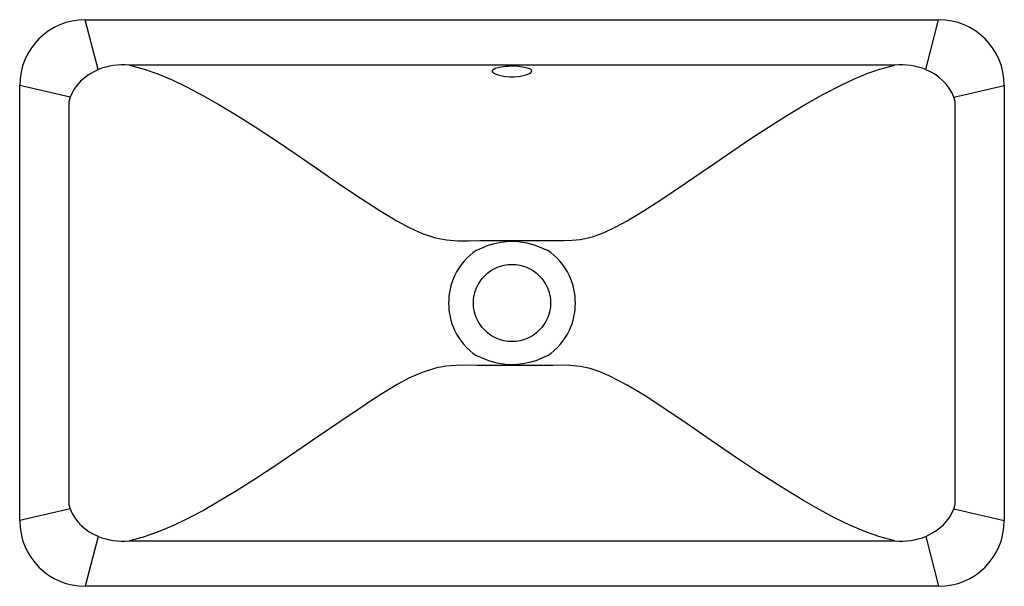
# Model space of a CAD drawing. Header units: millimetres. Extents: x 4225.182 to 4225.782, y 1715.483 to 1715.828.
import ezdxf

# ---------------------------------------------------------------- set-up
doc = ezdxf.new("R2010")
doc.units = ezdxf.units.MM
doc.layers.add('SANINDUSA', color=3, linetype='Continuous')

msp = doc.modelspace()

# ---------------------------------------------------------------- linework, layer by layer
at = {"layer": 'SANINDUSA'}
for p, q in [((4225.22213, 1715.82822), (4225.24889, 1715.82822)), ((4225.22994, 1715.7978), (4225.22213, 1715.82822)), ((4225.24889, 1715.82822), (4225.71538, 1715.82822)), ((4225.71538, 1715.82822), (4225.74213, 1715.82822)), ((4225.73433, 1715.7978), (4225.74213, 1715.82822)), ((4225.71538, 1715.80055), (4225.24889, 1715.80055)), ((4225.21281, 1715.7811), (4225.18213, 1715.78822)), ((4225.18213, 1715.77538), (4225.18213, 1715.78822)), ((4225.75145, 1715.78111), (4225.78213, 1715.78822)), ((4225.78213, 1715.78822), (4225.78213, 1715.77538)), ((4225.18213, 1715.53606), (4225.18213, 1715.77538)), ((4225.21203, 1715.77538), (4225.21203, 1715.53606)), ((4225.75224, 1715.53606), (4225.75224, 1715.77538)), ((4225.78213, 1715.77538), (4225.78213, 1715.53606)), ((4225.18213, 1715.52322), (4225.18213, 1715.53606)), ((4225.78213, 1715.53606), (4225.78213, 1715.52322)), ((4225.21281, 1715.53033), (4225.18213, 1715.52322)), ((4225.75145, 1715.53034), (4225.78213, 1715.52322)), ((4225.22994, 1715.51364), (4225.22213, 1715.48322)), ((4225.24889, 1715.51089), (4225.71538, 1715.51089)), ((4225.73433, 1715.51364), (4225.74213, 1715.48322)), ((4225.24889, 1715.48322), (4225.22213, 1715.48322)), ((4225.71538, 1715.48322), (4225.24889, 1715.48322)), ((4225.74213, 1715.48322), (4225.71538, 1715.48322))]:
    msp.add_line(p, q, dxfattribs=at)
at = {"layer": 'SANINDUSA', "flags": 128}
for points in [[(4225.22994, 1715.7978), (4225.22411, 1715.79464), (4225.21928, 1715.79076), (4225.21551, 1715.78627), (4225.21402, 1715.78379), (4225.21281, 1715.7811)], [(4225.24889, 1715.80055), (4225.25118, 1715.79993), (4225.25799, 1715.79819), (4225.25799, 1715.79819)], [(4225.25799, 1715.79819), (4225.25799, 1715.79819), (4225.26641, 1715.7952), (4225.27514, 1715.79152), (4225.28413, 1715.78722), (4225.29371, 1715.78217), (4225.30355, 1715.7766), (4225.31358, 1715.77056), (4225.32567, 1715.76294), (4225.338, 1715.75485), (4225.35056, 1715.74639), (4225.3637, 1715.73738), (4225.37709, 1715.72818), (4225.39076, 1715.71897), (4225.4012, 1715.7122), (4225.41194, 1715.70575), (4225.41952, 1715.70165), (4225.42738, 1715.69808), (4225.43558, 1715.69536), (4225.4422, 1715.69412), (4225.44895, 1715.6936), (4225.45576, 1715.69356), (4225.4626, 1715.69372), (4225.4694, 1715.69383), (4225.50364, 1715.69383), (4225.5137, 1715.69383), (4225.51875, 1715.69389), (4225.52377, 1715.69434), (4225.53118, 1715.69607), (4225.53832, 1715.69869), (4225.54548, 1715.70204), (4225.55241, 1715.7058), (4225.56274, 1715.71201), (4225.57283, 1715.71853), (4225.58779, 1715.72859), (4225.60241, 1715.73864), (4225.61674, 1715.74845), (4225.62768, 1715.75579), (4225.63847, 1715.76285), (4225.64907, 1715.76956), (4225.65944, 1715.77584), (4225.67163, 1715.78276), (4225.68345, 1715.78885), (4225.69128, 1715.79247), (4225.6989, 1715.7956), (4225.70628, 1715.79819), (4225.70628, 1715.79819)], [(4225.48213, 1715.80005), (4225.48607, 1715.79989), (4225.4896, 1715.79941), (4225.49229, 1715.79868), (4225.49322, 1715.79824), (4225.49383, 1715.79776), (4225.49406, 1715.79669), (4225.49295, 1715.79554), (4225.49062, 1715.79449), (4225.48732, 1715.79369), (4225.48344, 1715.7933), (4225.48087, 1715.7933), (4225.477, 1715.79368), (4225.47372, 1715.79447), (4225.47136, 1715.79552), (4225.47063, 1715.79609), (4225.47022, 1715.79667), (4225.47015, 1715.79723), (4225.47042, 1715.79775), (4225.47194, 1715.79867), (4225.47461, 1715.7994), (4225.47813, 1715.79988), (4225.4801, 1715.80001), (4225.48213, 1715.80005)], [(4225.70628, 1715.79819), (4225.70628, 1715.79819), (4225.71538, 1715.80055)], [(4225.21281, 1715.7811), (4225.21214, 1715.77845), (4225.21203, 1715.77538)], [(4225.75224, 1715.77538), (4225.75213, 1715.77845), (4225.75145, 1715.78111)], [(4225.46061, 1715.68793), (4225.46766, 1715.69091), (4225.47141, 1715.69203), (4225.47524, 1715.69284), (4225.48056, 1715.69338), (4225.486, 1715.69323), (4225.49119, 1715.69242), (4225.49632, 1715.69101), (4225.50365, 1715.68793)], [(4225.50365, 1715.62351), (4225.4966, 1715.62053), (4225.49285, 1715.61941), (4225.48902, 1715.6186), (4225.4837, 1715.61806), (4225.47827, 1715.61821), (4225.47308, 1715.61902), (4225.46795, 1715.62044), (4225.46061, 1715.62351)], [(4225.70628, 1715.51325), (4225.70628, 1715.51325), (4225.69752, 1715.51637), (4225.68841, 1715.52025), (4225.679, 1715.5248), (4225.66932, 1715.52995), (4225.65944, 1715.5356), (4225.64606, 1715.54375), (4225.63234, 1715.55258), (4225.61833, 1715.56192), (4225.6035, 1715.57206), (4225.58834, 1715.58247), (4225.57283, 1715.59292), (4225.5627, 1715.5995), (4225.55227, 1715.60577), (4225.54142, 1715.61138), (4225.53571, 1715.6138), (4225.52982, 1715.61577), (4225.52377, 1715.6171), (4225.51546, 1715.6178), (4225.5071, 1715.61776), (4225.49873, 1715.61761), (4225.46715, 1715.61761), (4225.4608, 1715.61771), (4225.45442, 1715.61783), (4225.44806, 1715.61776), (4225.44176, 1715.61725), (4225.43558, 1715.61608), (4225.42749, 1715.61349), (4225.41971, 1715.6101), (4225.41218, 1715.60612), (4225.40487, 1715.60172), (4225.39775, 1715.59711), (4225.39076, 1715.59247), (4225.3773, 1715.58343), (4225.36405, 1715.5744), (4225.35105, 1715.5655), (4225.33829, 1715.55687), (4225.3258, 1715.54861), (4225.31358, 1715.54088), (4225.30375, 1715.53496), (4225.29408, 1715.52947), (4225.28463, 1715.52448), (4225.27543, 1715.52006), (4225.26654, 1715.51629), (4225.25799, 1715.51325), (4225.25799, 1715.51325)], [(4225.21203, 1715.53606), (4225.21214, 1715.53299), (4225.21281, 1715.53033)], [(4225.75145, 1715.53034), (4225.75213, 1715.53299), (4225.75224, 1715.53606)], [(4225.73433, 1715.51364), (4225.74016, 1715.5168), (4225.74499, 1715.52068), (4225.74876, 1715.52517), (4225.75025, 1715.52765), (4225.75145, 1715.53034)], [(4225.71538, 1715.51089), (4225.70628, 1715.51325), (4225.70628, 1715.51325)]]:
    msp.add_lwpolyline(points, dxfattribs=at)
at = {"layer": 'SANINDUSA'}
msp.add_circle((4225.48213, 1715.65572), 0.0235, dxfattribs=at)
for centre, radius, start, end in [((4225.22213, 1715.78822), 0.04, 90, 180), ((4225.74213, 1715.78822), 0.04, 0, 90), ((4225.24537, 1715.75811), 0.04259, 85.26057, 111.24408), ((4225.7189, 1715.75812), 0.04258, 68.7523, 94.74236), ((4225.72301, 1715.76906), 0.03088, 22.9563, 68.5035), ((4225.48213, 1715.65572), 0.03874, 123.75003, 154.62012), ((4225.48213, 1715.65572), 0.03874, 25.37988, 56.24997), ((4225.48314, 1715.65572), 0.03965, 155.24472, 204.75528), ((4225.48112, 1715.65572), 0.03965, 335.24472, 24.75528), ((4225.48213, 1715.65572), 0.03874, 205.37988, 236.24997), ((4225.48213, 1715.65572), 0.03874, 303.75003, 334.62012), ((4225.24125, 1715.54238), 0.03088, 202.9563, 248.5035), ((4225.22213, 1715.52322), 0.04, 180, 270), ((4225.74213, 1715.52322), 0.04, 270, 0), ((4225.24537, 1715.55332), 0.04258, 248.7523, 274.74236), ((4225.35416, 1715.12357), 0.40137, 103.86365, 105.20601), ((4225.7189, 1715.55333), 0.04259, 265.26057, 291.24408)]:
    msp.add_arc(centre, radius, start, end, dxfattribs=at)

doc.saveas('drawing.dxf')
